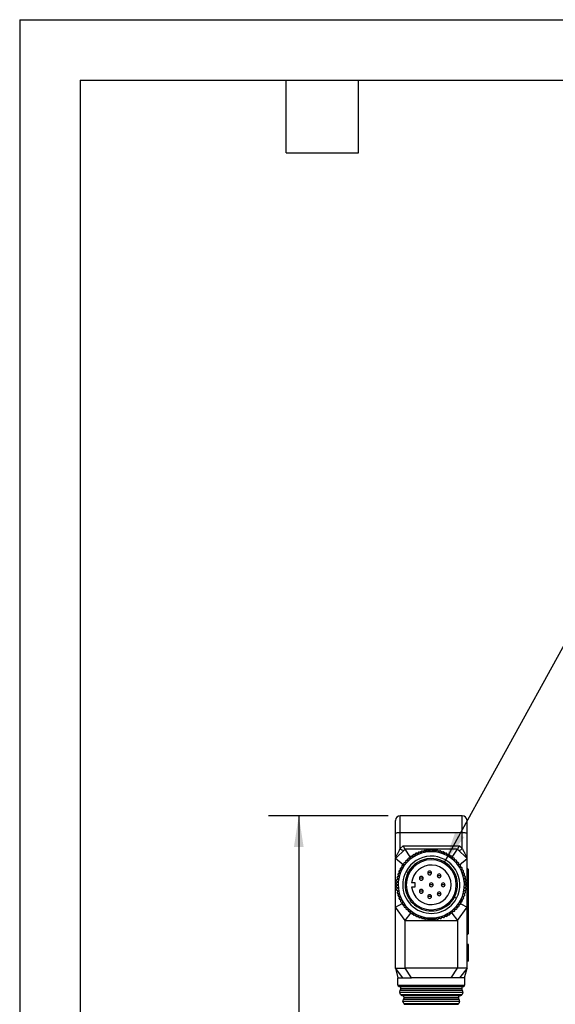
# Model space of a CAD drawing. Header units: millimetres. Extents: x 0 to 279, y 0 to 216.
# Tile 3 of 22: x 0 to 56, y 113 to 216. Entities that reach past the tile are written whole.
import ezdxf

# ---------------------------------------------------------------- set-up
doc = ezdxf.new("R2010")
doc.units = ezdxf.units.MM
doc.layers.add('DIMENSIONS', color=140, linetype='Continuous', lineweight=25)
doc.layers.add('TEXT', color=140, linetype='Continuous', lineweight=25)
doc.styles.add('SLDTEXTSTYLE0', font='TXT', dxfattribs={"width": 0.7})
doc.dimstyles.new('SLDDIMSTYLE2', dxfattribs={"dimtxt": 0.18, "dimasz": 3.302, "dimexe": 0, "dimexo": 0.0625, "dimgap": 0, "dimtad": 0, "dimtih": 1, "dimtoh": 1, "dimdec": 0, "dimrnd": 1e-09, "dimzin": 0, "dimdsep": 46, "dimtxsty": 'Standard', "dimsah": 1, "dimcen": 0.09, "dimadec": 0, "dimazin": 0, "dimtfac": 3.302, "dimtdec": 0, "dimtofl": 0, "dimtmove": 0, "dimatfit": 3, "dimfxl": 0, "dimfrac": 2, "dimtolj": 1, "dimtzin": 0, "dimarcsym": 0})
doc.dimstyles.new('SLDDIMSTYLE4', dxfattribs={"dimtxt": 2.158008, "dimasz": 3.302, "dimexe": 0, "dimexo": 0.0625, "dimgap": 0.539502, "dimtad": 0, "dimtih": 1, "dimtoh": 1, "dimlfac": 2, "dimrnd": 1e-09, "dimzin": 4, "dimdsep": 46, "dimtxsty": 'SLDTEXTSTYLE0', "dimsah": 1, "dimcen": 0.09, "dimadec": 0, "dimazin": 1, "dimtfac": 1, "dimtofl": 0, "dimtmove": 0, "dimatfit": 3, "dimfxl": 0, "dimfrac": 2, "dimtolj": 1, "dimtzin": 12, "dimarcsym": 0})

# ---------------------------------------------------------------- blocks, each defined once
blk = doc.blocks.new('_D_5')
at = {"layer": 'DIMENSIONS'}
for p, q in [((38.66, 132.37), (26.11, 132.37)), ((29.28, 132.37), (29.28, 105.44)), ((26.07, 101.53), (25.35, 101.53)), ((25.35, 101.53), (25.35, 98.1)), ((32.49, 101.53), (33.21, 101.53)), ((33.21, 101.53), (33.21, 98.1)), ((25.35, 98.1), (26.07, 98.1)), ((29.28, 69.37), (29.28, 97.61)), ((33.21, 98.1), (32.49, 98.1)), ((38.43, 69.37), (26.11, 69.37))]:
    blk.add_line(p, q, dxfattribs=at)
for points in [[(29.28, 132.37), (28.77, 129.07), (29.79, 129.07)], [(29.28, 69.37), (29.79, 72.67), (28.77, 72.67)]]:
    blk.add_solid(points, dxfattribs=at)
at = {"layer": 'DIMENSIONS', "char_height": 2.117, "attachment_point": 1, "style": 'SLDTEXTSTYLE0'}
for s, insert in [('126.0', (25.18, 104.74)), ('4.96', (26.07, 100.82))]:
    blk.add_mtext(s, dxfattribs=dict(at, insert=insert))

msp = doc.modelspace()

# ---------------------------------------------------------------- linework, layer by layer
at = {"color": 7, "linetype": 'Continuous'}
for q in [(0.0025, 0.0027), (279.4025, 215.9027)]:
    msp.add_line((0.0025, 215.9027), q, dxfattribs=at)
for p, q in [((46.4294, 132.3721), (39.9294, 132.3721)), ((39.9294, 130.6239), (39.9294, 132.3721)), ((46.4294, 130.6239), (46.4294, 132.3721)), ((39.4294, 128.0792), (39.4294, 130.4735)), ((39.9294, 128.9289), (39.9294, 130.6239)), ((39.9294, 130.6239), (46.4294, 130.6239)), ((46.4294, 128.9289), (46.4294, 130.6239)), ((46.9294, 128.0792), (46.9294, 130.4735)), ((39.9294, 128.9289), (40.2223, 129.2218)), ((40.2223, 129.2218), (46.1365, 129.2218)), ((46.1365, 129.2218), (46.4294, 128.9289)), ((39.4294, 127.8721), (40.4294, 128.8721)), ((40.9742, 128.062), (40.4294, 128.8721)), ((45.9294, 128.8721), (40.4294, 128.8721)), ((41.2296, 128.1781), (41.0964, 128.0889)), ((41.4952, 128.3321), (41.3954, 128.2777)), ((41.7871, 128.4691), (41.6806, 128.4228)), ((42.4167, 128.666), (42.3081, 128.6408)), ((42.7265, 128.7187), (42.6129, 128.7026)), ((43.0596, 128.7451), (42.9309, 128.7386)), ((43.3967, 128.7406), (43.2364, 128.7467)), ((43.7028, 128.7091), (43.581, 128.7248)), ((44.0208, 128.6481), (43.9066, 128.6734)), ((44.6443, 128.4379), (44.5148, 128.4922)), ((44.927, 128.2981), (44.8258, 128.3516)), ((45.2133, 128.1227), (45.1081, 128.1915)), ((45.3567, 128.0204), (45.9294, 128.8721)), ((46.9294, 127.8721), (45.9294, 128.8721)), ((39.4294, 128.0275), (39.4294, 128.0792)), ((39.4294, 122.7863), (39.4294, 127.8721)), ((40.223, 127.2198), (39.4294, 127.8721)), ((40.4802, 127.5418), (40.4072, 127.4578)), ((40.9518, 127.9819), (40.8551, 127.9039)), ((45.4809, 127.9228), (45.3567, 128.0204)), ((45.7108, 127.7169), (45.6227, 127.8)), ((45.9331, 127.4796), (45.8548, 127.5681)), ((46.1358, 127.2198), (46.9294, 127.8721)), ((46.9294, 122.7863), (46.9294, 127.8721)), ((39.6959, 126.1252), (39.6636, 126.005)), ((39.8063, 126.4499), (39.7509, 126.2994)), ((39.9304, 126.7298), (39.8761, 126.6151)), ((39.9321, 126.8428), (40.1089, 126.7492)), ((40.0855, 127.0111), (40.0248, 126.908)), ((40.5286, 126.5268), (40.7495, 126.4097)), ((43.0054, 126.36), (42.8054, 126.36)), ((43.2054, 126.36), (43.0054, 126.36)), ((43.9995, 126.0655), (43.7995, 126.0655)), ((44.1995, 126.0655), (43.9995, 126.0655)), ((46.313, 126.9446), (46.2417, 127.062)), ((46.46, 126.6644), (46.4097, 126.767)), ((46.5892, 126.3526), (46.5414, 126.4778)), ((46.6872, 126.0366), (46.6432, 126.1911)), ((47.0794, 126.7221), (46.9294, 126.8721)), ((47.0794, 126.6221), (46.9294, 126.6221)), ((47.0794, 126.6221), (47.0794, 126.7221)), ((47.0794, 120.1221), (47.0794, 126.6221)), ((39.5548, 125.1735), (39.5544, 125.1221)), ((39.5544, 125.1221), (39.556, 125.0161)), ((39.5544, 125.1221), (39.6458, 125.1221)), ((39.5736, 125.4944), (39.5612, 125.3439)), ((41.5044, 125.3221), (41.1141, 125.3221)), ((41.5044, 124.9221), (41.5044, 125.3221)), ((42.1311, 125.8029), (41.9311, 125.8029)), ((42.3311, 125.8029), (42.1311, 125.8029)), ((43.1794, 125.1221), (42.9794, 125.1221)), ((43.3794, 125.1221), (43.1794, 125.1221)), ((44.4294, 125.1221), (44.2294, 125.1221)), ((44.6294, 125.1221), (44.4294, 125.1221)), ((46.7141, 125.1221), (46.8044, 125.1221)), ((46.7524, 125.7342), (46.7302, 125.8517)), ((46.7929, 125.4103), (46.7815, 125.5291)), ((46.8044, 125.1221), (46.8031, 125.2204)), ((46.8039, 125.0593), (46.8044, 125.1221)), ((39.5661, 124.8308), (39.5771, 124.7167)), ((39.6058, 124.5136), (39.6298, 124.3868)), ((39.6794, 124.1784), (39.7132, 124.0609)), ((41.1141, 124.9221), (41.5044, 124.9221)), ((42.1311, 124.4413), (41.9311, 124.4413)), ((42.3311, 124.4413), (42.1311, 124.4413)), ((43.9995, 124.1787), (43.7995, 124.1787)), ((44.1995, 124.1787), (43.9995, 124.1787)), ((46.6607, 124.1116), (46.6964, 124.2438)), ((46.7399, 124.4415), (46.7596, 124.554)), ((46.7858, 124.7557), (46.7969, 124.8897)), ((39.4294, 122.7863), (40.1148, 123.1452)), ((39.772, 123.885), (39.8158, 123.7705)), ((40.0427, 123.305), (40.1343, 123.1554)), ((43.0054, 123.8843), (42.8054, 123.8843)), ((43.2054, 123.8843), (43.0054, 123.8843)), ((45.6093, 123.8345), (45.8302, 123.7175)), ((46.25, 123.4951), (46.4267, 123.4014)), ((46.269, 123.1321), (46.9294, 122.7863)), ((46.2716, 123.2303), (46.3337, 123.3358)), ((46.4299, 123.5175), (46.4805, 123.6244)), ((46.5553, 123.8014), (46.6099, 123.9508)), ((40.4294, 121.3721), (39.4294, 122.7863)), ((39.4294, 116.3721), (39.4294, 122.7863)), ((40.4272, 122.7629), (40.503, 122.6772)), ((40.4294, 121.3721), (41.0372, 122.136)), ((40.6451, 122.5302), (40.7409, 122.4399)), ((40.8717, 122.3265), (40.9978, 122.2271)), ((41.1508, 122.1179), (41.2521, 122.0519)), ((44.8664, 121.9136), (44.9691, 121.9697)), ((45.1354, 122.0701), (45.2904, 122.1752)), ((45.3197, 122.1385), (45.9294, 121.3721)), ((45.4004, 122.2572), (45.5093, 122.345)), ((45.6598, 122.4786), (45.7419, 122.5581)), ((45.8824, 122.7066), (45.9561, 122.7918)), ((45.9294, 121.3721), (46.9294, 122.7863)), ((46.9294, 116.3721), (46.9294, 122.7863)), ((40.4294, 121.3721), (45.9294, 121.3721)), ((40.4294, 116.3721), (40.4294, 121.3721)), ((41.7086, 121.8089), (41.8554, 121.7476)), ((42.3397, 121.5957), (42.4512, 121.571)), ((42.6516, 121.5358), (42.7849, 121.5186)), ((42.954, 121.5041), (43.1259, 121.4975)), ((43.2901, 121.4988), (43.4332, 121.506)), ((43.632, 121.5255), (43.7456, 121.5416)), ((43.9473, 121.5794), (44.0731, 121.609)), ((44.6044, 121.789), (44.681, 121.8227)), ((45.9294, 121.3721), (45.9294, 116.3721)), ((46.9294, 120.1221), (47.0794, 120.1221)), ((47.0794, 120.0221), (46.9294, 119.8721)), ((47.0794, 120.0221), (47.0794, 120.1221)), ((47.0794, 118.8721), (46.9294, 118.8721)), ((47.0794, 117.1221), (47.0794, 118.8721)), ((47.0794, 117.1221), (46.9294, 117.1221)), ((39.4294, 116.3721), (39.6794, 115.3721)), ((39.4294, 116.3721), (40.4294, 116.3721)), ((40.2086, 115.3721), (39.4294, 116.3721)), ((45.9294, 116.3721), (40.4294, 116.3721)), ((41.1096, 115.3721), (40.4294, 116.3721)), ((45.2492, 115.3721), (45.9294, 116.3721)), ((46.9294, 116.3721), (45.9294, 116.3721)), ((46.9294, 116.3721), (46.1502, 115.3721)), ((46.6794, 115.3721), (46.9294, 116.3721)), ((39.6794, 114.5984), (39.6794, 115.3721)), ((46.6794, 115.3721), (46.6794, 114.5984)), ((39.6794, 114.5984), (46.6794, 114.5984)), ((39.7954, 114.4523), (46.5634, 114.4523)), ((39.8657, 113.8603), (46.4931, 113.8603)), ((39.954, 113.6176), (39.8657, 113.8603)), ((46.4526, 114.0231), (39.9062, 114.0231)), ((46.37, 114.2088), (39.9888, 114.2088)), ((46.4931, 113.8603), (46.4048, 113.6176)), ((39.954, 113.6176), (46.4048, 113.6176)), ((40.0897, 113.5189), (46.2691, 113.5189)), ((40.2077, 112.9207), (46.1511, 112.9207)), ((40.2961, 112.6779), (40.2077, 112.9207)), ((46.1106, 113.0834), (40.2482, 113.0834)), ((40.2961, 112.6779), (46.0627, 112.6779)), ((46.0279, 113.2691), (40.3309, 113.2691)), ((46.1511, 112.9207), (46.0627, 112.6779)), ((40.4317, 112.5793), (45.9271, 112.5793))]:
    msp.add_line(p, q)
at = {"flags": 128}
for points in [[(39.4294, 130.4735), (39.439, 130.5029), (39.4675, 130.5311), (39.5137, 130.5571), (39.5758, 130.5798), (39.6516, 130.5985), (39.7381, 130.6124), (39.8319, 130.621), (39.9294, 130.6239)], [(46.4294, 130.6239), (46.5269, 130.621), (46.6207, 130.6124), (46.7072, 130.5985), (46.783, 130.5798), (46.8451, 130.5571), (46.8913, 130.5311), (46.9198, 130.5029), (46.9294, 130.4735)], [(42.1132, 128.5868), (42.0592, 128.5697), (41.9704, 128.5396)], [(44.3557, 128.5509), (44.2996, 128.5697), (44.2088, 128.5979)], [(40.2789, 127.2965), (40.2467, 127.2528), (40.1933, 127.1773)], [(40.6992, 127.7658), (40.6161, 127.6854), (40.6157, 127.6849)], [(46.1358, 127.2198), (46.1121, 127.2528), (46.0704, 127.3091)], [(39.619, 125.8033), (39.599, 125.6892), (39.5927, 125.6474)], [(39.8984, 123.5808), (39.9495, 123.4764), (39.9499, 123.4756)], [(40.2177, 123.0319), (40.2467, 122.9914), (40.3006, 122.9192)], [(46.0757, 122.9422), (46.1121, 122.9914), (46.1694, 123.0726)], [(41.4306, 121.9469), (41.5337, 121.8922), (41.5351, 121.8915)], [(42.0138, 121.6896), (42.0592, 121.6745), (42.1442, 121.6481)], [(44.2429, 121.6566), (44.2996, 121.6745), (44.3951, 121.7071)]]:
    msp.add_lwpolyline(points, dxfattribs=at)
for centre, radius, start, end in [((39.9294, 131.8721), 0.5, 90, 180), ((46.4294, 131.8721), 0.5, 0, 90), ((40.3371, 129.2291), 0.5063, 216.364431, 263.86035), ((43.1794, 125.1221), 3.475, 332.081174, 152.081174), ((43.1794, 125.1221), 3, 332.081174, 152.081174), ((43.1794, 125.1221), 3.675, 120.541569, 121.906493), ((43.1794, 125.1221), 3.675, 115.398712, 116.763636), ((43.1794, 125.1221), 3.675, 110.255854, 111.620779), ((43.1794, 125.1221), 3.675, 105.112997, 106.477922), ((43.1794, 125.1221), 3.675, 99.97014, 101.335064), ((43.1794, 125.1221), 3.675, 94.827283, 96.192207), ((43.1794, 125.1221), 3.675, 89.684426, 91.04935), ((43.1794, 125.1221), 3.675, 84.541569, 85.906493), ((43.1794, 125.1221), 3.675, 79.398712, 80.763636), ((43.1794, 125.1221), 3.675, 74.255854, 75.620779), ((43.1794, 125.1221), 3.675, 69.112997, 70.477922), ((43.1794, 125.1221), 3.675, 63.97014, 65.335064), ((43.1794, 125.1221), 3.675, 58.827283, 60.192207), ((43.1794, 125.1221), 3.675, 53.684426, 55.04935), ((46.0217, 129.2291), 0.5063, 276.13965, 323.635569), ((38.9941, 128.0774), 0.4564, 342.476811, 0.11453), ((43.1794, 125.1221), 3.675, 146.255854, 147.620779), ((43.1794, 125.1221), 3.675, 141.112997, 142.477922), ((43.1794, 125.1221), 3.675, 135.97014, 137.335064), ((43.1794, 125.1221), 2.625, 0, 180), ((43.1794, 125.1221), 3.675, 130.827283, 132.192207), ((43.1794, 125.1221), 2.75, 332.081174, 152.081174), ((43.1794, 125.1221), 3.675, 125.684426, 127.04935), ((43.1794, 125.1221), 2.075, 185.531072, 174.468928), ((43.1794, 125.1221), 3.675, 48.541569, 49.906493), ((43.1794, 125.1221), 3.675, 43.398712, 44.763636), ((43.1794, 125.1221), 3.675, 38.255854, 39.620779), ((43.1794, 125.1221), 3.675, 33.112997, 34.477922), ((43.1794, 125.1221), 3.675, 161.684426, 163.04935), ((43.1794, 125.1221), 3.475, 152.081174, 332.081174), ((43.1794, 125.1221), 3.675, 156.541569, 157.906493), ((43.1794, 125.1221), 3.675, 152.081174, 152.763636), ((43.1794, 125.1221), 3.675, 151.398712, 152.081174), ((43.1794, 125.1221), 3, 152.081174, 332.081174), ((43.1794, 125.1221), 2.75, 152.081174, 332.081174), ((43.0054, 126.36), 0.2, 0, 180), ((43.0054, 126.36), 0.2, 180, 0), ((43.9995, 126.0655), 0.2, 0, 180), ((43.9995, 126.0655), 0.2, 180, 0), ((43.1794, 125.1221), 3.675, 27.97014, 29.335064), ((43.1794, 125.1221), 3.675, 22.827283, 24.192207), ((43.1794, 125.1221), 3.675, 17.684426, 19.04935), ((43.1794, 125.1221), 3.675, 177.112997, 178.477922), ((43.1794, 125.1221), 3.675, 171.97014, 173.335064), ((43.1794, 125.1221), 3.675, 166.827283, 168.192207), ((43.1794, 125.1221), 2.625, 180, 0), ((42.1311, 125.8029), 0.2, 0, 180), ((42.1311, 125.8029), 0.2, 180, 0), ((43.1794, 125.1221), 0.2, 0, 180), ((43.1794, 125.1221), 0.2, 180, 0), ((44.4294, 125.1221), 0.2, 0, 180), ((44.4294, 125.1221), 0.2, 180, 0), ((43.1794, 125.1221), 3.675, 12.541569, 13.906493), ((43.1794, 125.1221), 3.675, 7.398712, 8.763636), ((43.1794, 125.1221), 3.675, 2.255854, 3.620779), ((43.1794, 125.1221), 3.675, 357.112997, 358.477922), ((43.1794, 125.1221), 3.675, 182.255854, 183.620779), ((43.1794, 125.1221), 3.675, 187.398712, 188.763636), ((43.1794, 125.1221), 3.675, 192.541569, 193.906493), ((43.1794, 125.1221), 3.675, 197.684426, 199.04935), ((42.1311, 124.4413), 0.2, 0, 180), ((42.1311, 124.4413), 0.2, 180, 0), ((43.0054, 123.8843), 0.2, 0, 180), ((43.9995, 124.1787), 0.2, 0, 180), ((43.9995, 124.1787), 0.2, 180, 0), ((43.1794, 125.1221), 3.675, 341.684426, 343.04935), ((43.1794, 125.1221), 3.675, 346.827283, 348.192207), ((43.1794, 125.1221), 3.675, 351.97014, 353.335064), ((43.1794, 125.1221), 3.675, 202.827283, 204.192207), ((43.1794, 125.1221), 3.675, 207.97014, 209.335064), ((43.1794, 125.1221), 3.675, 213.112997, 214.477922), ((43.0054, 123.8843), 0.2, 180, 0), ((43.1794, 125.1221), 3.675, 326.255854, 327.620779), ((43.1794, 125.1221), 3.675, 331.398712, 332.081174), ((43.1794, 125.1221), 3.675, 332.081174, 332.763636), ((43.1794, 125.1221), 3.675, 336.541569, 337.906493), ((43.1794, 125.1221), 3.675, 218.255854, 219.620779), ((43.1794, 125.1221), 3.675, 223.398712, 224.763636), ((43.1794, 125.1221), 3.675, 228.541569, 229.906493), ((43.1794, 125.1221), 3.675, 233.684426, 235.04935), ((43.1794, 125.1221), 3.675, 238.827283, 240.192207), ((43.1794, 125.1221), 3.675, 300.541569, 301.906493), ((43.1794, 125.1221), 3.675, 305.684426, 307.04935), ((43.1794, 125.1221), 3.675, 310.827283, 312.192207), ((43.1794, 125.1221), 3.675, 315.97014, 317.335064), ((43.1794, 125.1221), 3.675, 321.112997, 322.477922), ((43.1794, 125.1221), 3.675, 243.97014, 245.335064), ((43.1794, 125.1221), 3.675, 249.112997, 250.477922), ((43.1794, 125.1221), 3.675, 254.255854, 255.620779), ((43.1794, 125.1221), 3.675, 259.398712, 260.763636), ((43.1794, 125.1221), 3.675, 264.541569, 265.906493), ((43.1794, 125.1221), 3.675, 269.684426, 271.04935), ((43.1794, 125.1221), 3.675, 274.827283, 276.192207), ((43.1794, 125.1221), 3.675, 279.97014, 281.335064), ((43.1794, 125.1221), 3.675, 285.112997, 286.477922), ((43.1794, 125.1221), 3.675, 290.255854, 291.620779), ((43.1794, 125.1221), 3.675, 295.398712, 296.763636), ((39.8294, 114.5984), 0.15, 180, 256.91546), ((39.7388, 114.2088), 0.25, 0, 76.91546), ((40.0066, 113.9117), 0.15, 132.024313, 200), ((39.7388, 114.2088), 0.25, 312.024313, 0), ((46.62, 114.2088), 0.25, 103.08454, 180), ((46.62, 114.2088), 0.25, 180, 227.975687), ((46.3522, 113.9117), 0.15, 340, 47.975687), ((46.5294, 114.5984), 0.15, 283.08454, 0), ((40.095, 113.6689), 0.15, 200, 267.975687), ((40.0809, 113.2691), 0.25, 0, 87.975687), ((40.3486, 112.972), 0.15, 132.024313, 200), ((40.0809, 113.2691), 0.25, 312.024313, 0), ((40.437, 112.7292), 0.15, 200, 267.975687), ((45.9218, 112.7292), 0.15, 272.024313, 340), ((46.2779, 113.2691), 0.25, 92.024313, 180), ((46.2779, 113.2691), 0.25, 180, 227.975687), ((46.0102, 112.972), 0.15, 340, 47.975687), ((46.2638, 113.6689), 0.15, 272.024313, 340)]:
    msp.add_arc(centre, radius, start, end)
for centre, major_axis, start_param, end_param in [((40.2223, 129.3721), (-0.2069, 0.4995), 1.83064607, 3.09600977), ((46.1365, 129.3721), (0.2069, 0.4995), 3.18717553, 4.45253924)]:
    msp.add_ellipse(centre, major_axis=major_axis, ratio=0.11012309, start_param=start_param, end_param=end_param)
for points, knots in [([(39.4294, 130.4735), (39.4294, 130.5062), (39.4294, 130.5713), (39.4294, 130.6666), (39.4294, 130.7596), (39.4294, 130.8503), (39.4294, 130.9386), (39.4294, 131.0856), (39.4294, 131.2792), (39.4294, 131.4919), (39.4294, 131.6629), (39.4294, 131.7712), (39.4294, 131.8334), (39.4294, 131.8661), (39.4294, 131.8701), (39.4294, 131.8721)], [0, 0, 0, 0, 0.0407867, 0.08136352, 0.1218379, 0.16231808, 0.20291225, 0.24372772, 0.37183099, 0.50003983, 0.62814312, 0.75635197, 0.837666, 0.91859346, 1, 1, 1, 1]), ([(46.9294, 130.4735), (46.9294, 130.8792), (46.9294, 131.2335), (46.9294, 131.7365), (46.9294, 131.8721), (46.9294, 131.8721)], [0, 0, 0, 0, 0.5, 0.5, 1, 1, 1, 1]), ([(39.4506, 128.0783), (39.4537, 128.0816), (39.4601, 128.0884), (39.472, 128.1035), (39.4856, 128.1221), (39.5009, 128.1446), (39.5283, 128.1865), (39.5722, 128.2588), (39.6334, 128.3651), (39.7029, 128.4916), (39.7754, 128.6275), (39.8525, 128.7763), (39.9024, 128.8753), (39.9294, 128.9289)], [0, 0, 0, 0, 0.02958601, 0.05980868, 0.09117443, 0.12413706, 0.1590882, 0.25965363, 0.38085612, 0.51426809, 0.67228879, 0.82246939, 1, 1, 1, 1]), ([(40.4265, 128.8721), (40.4273, 128.8721), (40.429, 128.8721), (40.4293, 128.8721), (40.4294, 128.8721)], [0, 0, 0, 0, 0.49734433, 1, 1, 1, 1]), ([(45.9294, 128.8721), (45.9295, 128.8721), (45.9298, 128.8721), (45.9315, 128.8721), (45.9323, 128.8721)], [0, 0, 0, 0, 0.50265567, 1, 1, 1, 1]), ([(46.4294, 128.9289), (46.4464, 128.895), (46.479, 128.8303), (46.527, 128.7365), (46.5713, 128.6511), (46.6299, 128.5399), (46.6998, 128.411), (46.7792, 128.2708), (46.8449, 128.1627), (46.895, 128.0904), (46.9252, 128.0609), (46.9279, 128.0729), (46.9294, 128.0792)], [0, 0, 0, 0, 0.0979728, 0.18750943, 0.26863891, 0.34140037, 0.50356448, 0.63397157, 0.74554767, 0.83626275, 0.91441268, 1, 1, 1, 1]), ([(39.4294, 128.0792), (39.4296, 128.0761), (39.4301, 128.07), (39.4342, 128.0672), (39.4407, 128.0693), (39.4473, 128.0753), (39.4506, 128.0783)], [0, 0, 0, 0, 0.27027945, 0.52380688, 0.76525037, 1, 1, 1, 1]), ([(46.9294, 127.8721), (46.9294, 127.8725), (46.9294, 127.8734), (46.9294, 127.8802), (46.9294, 127.8911), (46.9294, 127.9065), (46.9294, 127.9353), (46.9294, 127.9883), (46.9294, 128.0481), (46.9294, 128.0792)], [0, 0, 0, 0, 0.10063843, 0.20025692, 0.2995031, 0.39903187, 0.49949264, 0.7391351, 1, 1, 1, 1]), ([(39.6794, 115.3721), (39.6794, 115.3721), (39.6908, 115.3727), (39.7356, 115.3727), (39.7689, 115.3722), (39.8579, 115.3721), (39.9139, 115.3723), (40.0459, 115.3723), (40.122, 115.3721), (40.2086, 115.3721)], [0, 0, 0, 0, 0.25, 0.25, 0.5, 0.5, 0.75, 0.75, 1, 1, 1, 1]), ([(40.2086, 115.3721), (40.3263, 115.3721), (40.4617, 115.3721), (40.764, 115.3721), (40.9301, 115.3721), (41.1096, 115.3721)], [0, 0, 0, 0, 0.5, 0.5, 1, 1, 1, 1]), ([(45.2492, 115.3721), (44.949, 115.3721), (44.6225, 115.372), (44.0938, 115.3722), (43.9132, 115.373), (43.5502, 115.3732), (43.3668, 115.3721), (42.996, 115.3721), (42.8106, 115.3731), (42.4476, 115.373), (42.2687, 115.3722), (41.9164, 115.372), (41.7446, 115.3724), (41.4168, 115.3724), (41.2597, 115.3721), (41.1096, 115.3721)], [0, 0, 0, 0, 0.25, 0.25, 0.375, 0.375, 0.5, 0.5, 0.625, 0.625, 0.75, 0.75, 0.875, 0.875, 1, 1, 1, 1]), ([(46.1502, 115.3721), (46.0326, 115.3721), (45.8971, 115.3721), (45.5948, 115.3721), (45.4287, 115.3721), (45.2492, 115.3721)], [0, 0, 0, 0, 0.5, 0.5, 1, 1, 1, 1]), ([(46.6794, 115.3721), (46.6794, 115.3721), (46.668, 115.3727), (46.6232, 115.3727), (46.5899, 115.3722), (46.5009, 115.3721), (46.4449, 115.3723), (46.3129, 115.3723), (46.2368, 115.3721), (46.1502, 115.3721)], [0, 0, 0, 0, 0.25, 0.25, 0.5, 0.5, 0.75, 0.75, 1, 1, 1, 1])]:
    msp.add_open_spline(points, degree=3, knots=knots)
for points in [[(41.237, 128.2419), (41.2356, 128.1718), (41.2341, 128.1014), (41.2326, 128.0307)], [(41.5012, 128.1935), (41.4378, 128.2249), (41.3747, 128.2561), (41.3119, 128.2873)], [(41.5245, 128.4034), (41.5168, 128.3338), (41.509, 128.2638), (41.5012, 128.1935)], [(41.7832, 128.3316), (41.7229, 128.3685), (41.6629, 128.4053), (41.6031, 128.4419)], [(41.8253, 128.5386), (41.8113, 128.4699), (41.7973, 128.4009), (41.7832, 128.3316)], [(42.0766, 128.4438), (42.0198, 128.486), (41.9633, 128.528), (41.9071, 128.5698)], [(42.137, 128.6462), (42.1169, 128.579), (42.0968, 128.5116), (42.0766, 128.4438)], [(42.3787, 128.5293), (42.326, 128.5764), (42.2735, 128.6233), (42.2212, 128.67)], [(42.4571, 128.7254), (42.4311, 128.6603), (42.405, 128.595), (42.3787, 128.5293)], [(42.6874, 128.5874), (42.6391, 128.639), (42.591, 128.6904), (42.5431, 128.7416)], [(42.783, 128.7757), (42.7513, 128.7132), (42.7194, 128.6504), (42.6874, 128.5874)], [(43, 128.6175), (42.9565, 128.6733), (42.9132, 128.7288), (42.8701, 128.7841)], [(43.1121, 128.7965), (43.0749, 128.7371), (43.0375, 128.6775), (43, 128.6175)], [(43.314, 128.6195), (43.2757, 128.679), (43.2376, 128.7381), (43.1996, 128.7971)], [(43.4417, 128.7877), (43.3994, 128.7319), (43.3568, 128.6759), (43.314, 128.6195)], [(43.627, 128.5934), (43.5942, 128.656), (43.5615, 128.7184), (43.529, 128.7805)], [(43.7693, 128.7495), (43.7221, 128.6977), (43.6746, 128.6457), (43.627, 128.5934)], [(43.9364, 128.5393), (43.9093, 128.6046), (43.8823, 128.6696), (43.8555, 128.7344)], [(44.092, 128.682), (44.0404, 128.6346), (43.9885, 128.5871), (43.9364, 128.5393)], [(44.2396, 128.4577), (44.2185, 128.5252), (44.1975, 128.5923), (44.1766, 128.6592)], [(44.4075, 128.5859), (44.3518, 128.5433), (44.2958, 128.5006), (44.2396, 128.4577)], [(44.5344, 128.3492), (44.5194, 128.4183), (44.5045, 128.4871), (44.4896, 128.5556)], [(44.713, 128.4618), (44.6537, 128.4245), (44.5942, 128.3869), (44.5344, 128.3492)], [(44.8182, 128.2148), (44.8095, 128.2849), (44.8008, 128.3548), (44.7921, 128.4243)], [(45.0062, 128.3109), (44.9438, 128.279), (44.8811, 128.247), (44.8182, 128.2148)], [(45.0888, 128.0554), (45.0864, 128.1261), (45.084, 128.1964), (45.0817, 128.2665)], [(45.2847, 128.1343), (45.2197, 128.1081), (45.1544, 128.0818), (45.0888, 128.0554)], [(39.4294, 127.8721), (39.4294, 127.8721), (39.4294, 127.8951), (39.4294, 127.9399)], [(40.0758, 127.0902), (40.1049, 127.0264), (40.1341, 126.9623), (40.1634, 126.898)], [(40.3347, 127.1612), (40.264, 127.162), (40.1936, 127.1628), (40.1235, 127.1635)], [(40.2647, 127.3604), (40.2879, 127.2943), (40.3113, 127.2279), (40.3347, 127.1612)], [(40.529, 127.408), (40.4586, 127.4151), (40.3886, 127.4222), (40.3188, 127.4292)], [(40.4771, 127.6127), (40.4943, 127.5448), (40.5116, 127.4765), (40.529, 127.408)], [(40.7445, 127.6364), (40.6751, 127.6498), (40.606, 127.6631), (40.5372, 127.6764)], [(40.7112, 127.8449), (40.7223, 127.7757), (40.7334, 127.7062), (40.7445, 127.6364)], [(40.9797, 127.8445), (40.9117, 127.8641), (40.8441, 127.8835), (40.7768, 127.9029)], [(40.9652, 128.0552), (40.97, 127.9853), (40.9749, 127.9151), (40.9797, 127.8445)], [(41.2326, 128.0307), (41.1667, 128.0563), (41.101, 128.0818), (41.0357, 128.1071)], [(45.344, 127.8724), (45.348, 127.9431), (45.3519, 128.0133), (45.3559, 128.0833)], [(45.5462, 127.9335), (45.4791, 127.9132), (45.4118, 127.8929), (45.344, 127.8724)], [(45.5819, 127.6673), (45.5921, 127.7373), (45.6024, 127.807), (45.6125, 127.8763)], [(45.7887, 127.71), (45.7201, 127.6958), (45.6511, 127.6816), (45.5819, 127.6673)], [(45.8004, 127.4417), (45.8169, 127.5105), (45.8333, 127.579), (45.8496, 127.6471)], [(46.0102, 127.4657), (45.9406, 127.4577), (45.8706, 127.4498), (45.8004, 127.4417)], [(45.9977, 127.1975), (46.0203, 127.2645), (46.0428, 127.3312), (46.0652, 127.3976)], [(46.2089, 127.2025), (46.1388, 127.2008), (46.0684, 127.1991), (45.9977, 127.1975)], [(46.1724, 126.9365), (46.2009, 127.0012), (46.2293, 127.0656), (46.2576, 127.1297)], [(39.6641, 126.1936), (39.7091, 126.1398), (39.7542, 126.0859), (39.7996, 126.0316)], [(39.8948, 126.3309), (39.8264, 126.3129), (39.7583, 126.2949), (39.6906, 126.277)], [(39.7743, 126.5044), (39.8142, 126.4468), (39.8544, 126.389), (39.8948, 126.3309)], [(40.0164, 126.6205), (39.9466, 126.6086), (39.8772, 126.5968), (39.8081, 126.5851)], [(39.9119, 126.804), (39.9465, 126.7431), (39.9814, 126.682), (40.0164, 126.6205)], [(40.1634, 126.898), (40.0929, 126.8924), (40.0227, 126.8869), (39.9529, 126.8814)], [(46.3832, 126.9226), (46.3132, 126.9272), (46.243, 126.9318), (46.1724, 126.9365)], [(46.323, 126.6609), (46.3572, 126.7228), (46.3912, 126.7844), (46.4251, 126.8457)], [(46.5316, 126.6281), (46.4624, 126.639), (46.3929, 126.6499), (46.323, 126.6609)], [(46.4483, 126.3729), (46.4879, 126.4315), (46.5273, 126.4898), (46.5666, 126.5479)], [(46.6532, 126.3216), (46.5852, 126.3386), (46.5169, 126.3557), (46.4483, 126.3729)], [(46.5472, 126.0748), (46.5919, 126.1296), (46.6364, 126.1842), (46.6807, 126.2385)], [(46.7467, 126.0054), (46.6805, 126.0284), (46.614, 126.0516), (46.5472, 126.0748)], [(39.5057, 125.2197), (39.5634, 125.1799), (39.6213, 125.1399), (39.6795, 125.0997)], [(39.6795, 125.0997), (39.6218, 125.0588), (39.5644, 125.018), (39.5073, 124.9775)], [(39.6916, 125.4135), (39.6304, 125.3779), (39.5696, 125.3425), (39.5091, 125.3072)], [(39.5292, 125.5486), (39.5831, 125.5038), (39.6372, 125.4588), (39.6916, 125.4135)], [(39.7317, 125.725), (39.6677, 125.695), (39.6039, 125.6652), (39.5404, 125.6355)], [(39.5822, 125.8741), (39.6318, 125.8246), (39.6816, 125.7749), (39.7317, 125.725)], [(39.7996, 126.0316), (39.7332, 126.0075), (39.667, 125.9835), (39.6011, 125.9596)], [(46.6191, 125.7691), (46.6685, 125.8197), (46.7177, 125.87), (46.7667, 125.9201)], [(46.8115, 125.682), (46.7476, 125.7109), (46.6835, 125.7399), (46.6191, 125.7691)], [(46.6632, 125.4582), (46.717, 125.5041), (46.7705, 125.5498), (46.8238, 125.5954)], [(46.8471, 125.3542), (46.7861, 125.3887), (46.7248, 125.4234), (46.6632, 125.4582)], [(46.6793, 125.1445), (46.737, 125.1855), (46.7944, 125.2262), (46.8516, 125.2668)], [(46.8531, 125.0245), (46.7954, 125.0643), (46.7375, 125.1043), (46.6793, 125.1445)], [(39.5117, 124.89), (39.5727, 124.8555), (39.634, 124.8209), (39.6956, 124.7861)], [(39.6956, 124.7861), (39.6418, 124.7401), (39.5883, 124.6944), (39.535, 124.6489)], [(39.5473, 124.5622), (39.6112, 124.5333), (39.6753, 124.5043), (39.7397, 124.4751)], [(39.7397, 124.4751), (39.6903, 124.4246), (39.6411, 124.3742), (39.5921, 124.3241)], [(39.6121, 124.2389), (39.6783, 124.2158), (39.7448, 124.1927), (39.8116, 124.1694)], [(39.8116, 124.1694), (39.7669, 124.1146), (39.7224, 124.0601), (39.6781, 124.0057)], [(46.5592, 124.2126), (46.6257, 124.2367), (46.6918, 124.2607), (46.7577, 124.2846)], [(46.6947, 124.0507), (46.6498, 124.1044), (46.6046, 124.1584), (46.5592, 124.2126)], [(46.6271, 124.5192), (46.6911, 124.5492), (46.7549, 124.579), (46.8184, 124.6088)], [(46.7766, 124.3701), (46.727, 124.4196), (46.6772, 124.4693), (46.6271, 124.5192)], [(46.6672, 124.8307), (46.7284, 124.8663), (46.7892, 124.9017), (46.8497, 124.937)], [(46.8296, 124.6956), (46.7757, 124.7404), (46.7216, 124.7855), (46.6672, 124.8307)], [(39.7057, 123.9227), (39.7736, 123.9056), (39.8419, 123.8885), (39.9105, 123.8713)], [(39.9105, 123.8713), (39.8709, 123.8128), (39.8315, 123.7544), (39.7922, 123.6964)], [(39.8272, 123.6161), (39.8964, 123.6052), (39.9659, 123.5943), (40.0358, 123.5834)], [(40.0358, 123.5834), (40.0016, 123.5215), (39.9676, 123.4598), (39.9337, 123.3985)], [(39.9756, 123.3217), (40.0456, 123.3171), (40.1158, 123.3124), (40.1864, 123.3078)], [(40.1864, 123.3078), (40.1579, 123.243), (40.1295, 123.1786), (40.1012, 123.1145)], [(40.1499, 123.0417), (40.22, 123.0434), (40.2904, 123.0451), (40.3611, 123.0468)], [(40.3611, 123.0468), (40.3385, 122.9798), (40.316, 122.9131), (40.2936, 122.8467)], [(46.0241, 123.083), (46.0948, 123.0823), (46.1652, 123.0815), (46.2353, 123.0807)], [(46.0941, 122.8838), (46.0709, 122.9499), (46.0475, 123.0163), (46.0241, 123.083)], [(46.1954, 123.3462), (46.2659, 123.3518), (46.3361, 123.3573), (46.406, 123.3629)], [(46.283, 123.1541), (46.2539, 123.2179), (46.2247, 123.2819), (46.1954, 123.3462)], [(46.3425, 123.6237), (46.4122, 123.6356), (46.4816, 123.6474), (46.5507, 123.6592)], [(46.4469, 123.4402), (46.4123, 123.5011), (46.3774, 123.5623), (46.3425, 123.6237)], [(46.464, 123.9133), (46.5324, 123.9314), (46.6005, 123.9493), (46.6682, 123.9672)], [(46.5846, 123.7399), (46.5446, 123.7974), (46.5044, 123.8552), (46.464, 123.9133)], [(40.3486, 122.7786), (40.4183, 122.7865), (40.4882, 122.7945), (40.5585, 122.8025)], [(40.5585, 122.8025), (40.542, 122.7337), (40.5255, 122.6653), (40.5092, 122.5971)], [(40.5701, 122.5342), (40.6387, 122.5484), (40.7077, 122.5626), (40.7769, 122.5769)], [(40.7769, 122.5769), (40.7667, 122.5069), (40.7564, 122.4373), (40.7463, 122.3679)], [(40.8126, 122.3108), (40.8797, 122.331), (40.947, 122.3514), (41.0148, 122.3718)], [(41.0148, 122.3718), (41.0108, 122.3012), (41.0069, 122.2309), (41.0029, 122.1609)], [(41.0741, 122.1099), (41.1391, 122.1361), (41.2044, 122.1624), (41.27, 122.1888)], [(41.27, 122.1888), (41.2724, 122.1181), (41.2748, 122.0478), (41.2772, 121.9777)], [(41.3526, 121.9333), (41.415, 121.9652), (41.4777, 121.9973), (41.5406, 122.0295)], [(41.5406, 122.0295), (41.5494, 121.9593), (41.558, 121.8894), (41.5667, 121.8199)], [(44.8343, 121.8408), (44.842, 121.9105), (44.8498, 121.9804), (44.8576, 122.0507)], [(44.8576, 122.0507), (44.921, 122.0193), (44.9841, 121.9881), (45.0469, 121.957)], [(45.1218, 122.0024), (45.1232, 122.0724), (45.1247, 122.1428), (45.1262, 122.2135)], [(45.1262, 122.2135), (45.1921, 122.1879), (45.2578, 122.1625), (45.3231, 122.1371)], [(45.3791, 122.3997), (45.4471, 122.3802), (45.5147, 122.3607), (45.582, 122.3413)], [(45.3936, 122.189), (45.3888, 122.259), (45.384, 122.3292), (45.3791, 122.3997)], [(45.6143, 122.6079), (45.6837, 122.5945), (45.7528, 122.5811), (45.8216, 122.5679)], [(45.6476, 122.3993), (45.6365, 122.4685), (45.6254, 122.538), (45.6143, 122.6079)], [(45.8298, 122.8363), (45.9002, 122.8291), (45.9702, 122.8221), (46.04, 122.815)], [(45.8817, 122.6315), (45.8645, 122.6995), (45.8472, 122.7677), (45.8298, 122.8363)], [(41.6458, 121.7824), (41.7051, 121.8198), (41.7646, 121.8573), (41.8245, 121.895)], [(41.8245, 121.895), (41.8394, 121.8259), (41.8543, 121.7571), (41.8692, 121.6886)], [(41.9513, 121.6584), (42.007, 121.7009), (42.063, 121.7436), (42.1192, 121.7866)], [(42.1192, 121.7866), (42.1403, 121.7191), (42.1613, 121.6519), (42.1822, 121.585)], [(42.2668, 121.5622), (42.3184, 121.6096), (42.3703, 121.6572), (42.4224, 121.705)], [(42.4224, 121.705), (42.4495, 121.6396), (42.4765, 121.5746), (42.5033, 121.5098)], [(42.5895, 121.4948), (42.6367, 121.5466), (42.6842, 121.5986), (42.7318, 121.6509)], [(42.7318, 121.6509), (42.7646, 121.5882), (42.7973, 121.5259), (42.8298, 121.4638)], [(42.9171, 121.4565), (42.9594, 121.5123), (43.002, 121.5684), (43.0448, 121.6247)], [(43.0448, 121.6247), (43.0831, 121.5653), (43.1212, 121.5061), (43.1592, 121.4472)], [(43.2467, 121.4477), (43.2839, 121.5071), (43.3213, 121.5668), (43.3588, 121.6267)], [(43.3588, 121.6267), (43.4023, 121.5709), (43.4456, 121.5154), (43.4887, 121.4602)], [(43.5758, 121.4686), (43.6075, 121.5311), (43.6394, 121.5938), (43.6714, 121.6569)], [(43.6714, 121.6569), (43.7197, 121.6052), (43.7678, 121.5538), (43.8157, 121.5026)], [(43.9017, 121.5188), (43.9277, 121.5839), (43.9538, 121.6492), (43.9801, 121.7149)], [(43.9801, 121.7149), (44.0328, 121.6678), (44.0853, 121.6209), (44.1376, 121.5742)], [(44.2218, 121.5981), (44.2419, 121.6652), (44.262, 121.7326), (44.2823, 121.8004)], [(44.2823, 121.8004), (44.339, 121.7582), (44.3955, 121.7162), (44.4517, 121.6744)], [(44.5335, 121.7057), (44.5475, 121.7744), (44.5615, 121.8433), (44.5756, 121.9126)], [(44.5756, 121.9126), (44.6359, 121.8757), (44.6959, 121.8389), (44.7557, 121.8023)]]:
    msp.add_open_spline(points, degree=3)
at = {"layer": 'TEXT'}
for p, q in [((6.35, 209.55), (273.05, 209.55)), ((6.35, 209.55), (6.35, 6.35)), ((27.94, 201.93), (27.94, 209.55)), ((35.56, 201.93), (35.56, 209.55)), ((27.94, 201.93), (35.56, 201.93))]:
    msp.add_line(p, q, dxfattribs=at)

# ---------------------------------------------------------------- dimensions: what is measured, and where the dimension line sits
at = {"layer": 'DIMENSIONS'}
dim = msp.add_linear_dim(base=(29.28, 69.3721), p1=(39.9294, 132.3721), p2=(39.7044, 69.3721), angle=90, dimstyle='SLDDIMSTYLE4', dxfattribs=at)
dim.commit()
dim.dimension.update_dxf_attribs({"geometry": '_D_5', "text_midpoint": (29.28, 101.5254), "dimtype": 160})

# ---------------------------------------------------------------- leaders
at = {"layer": 'TEXT'}
msp.add_leader([(44.5817, 127.4877), (57.3485, 150.7058), (63.6985, 150.7058)], dimstyle='SLDDIMSTYLE2', dxfattribs=at)

doc.saveas('drawing.dxf')
